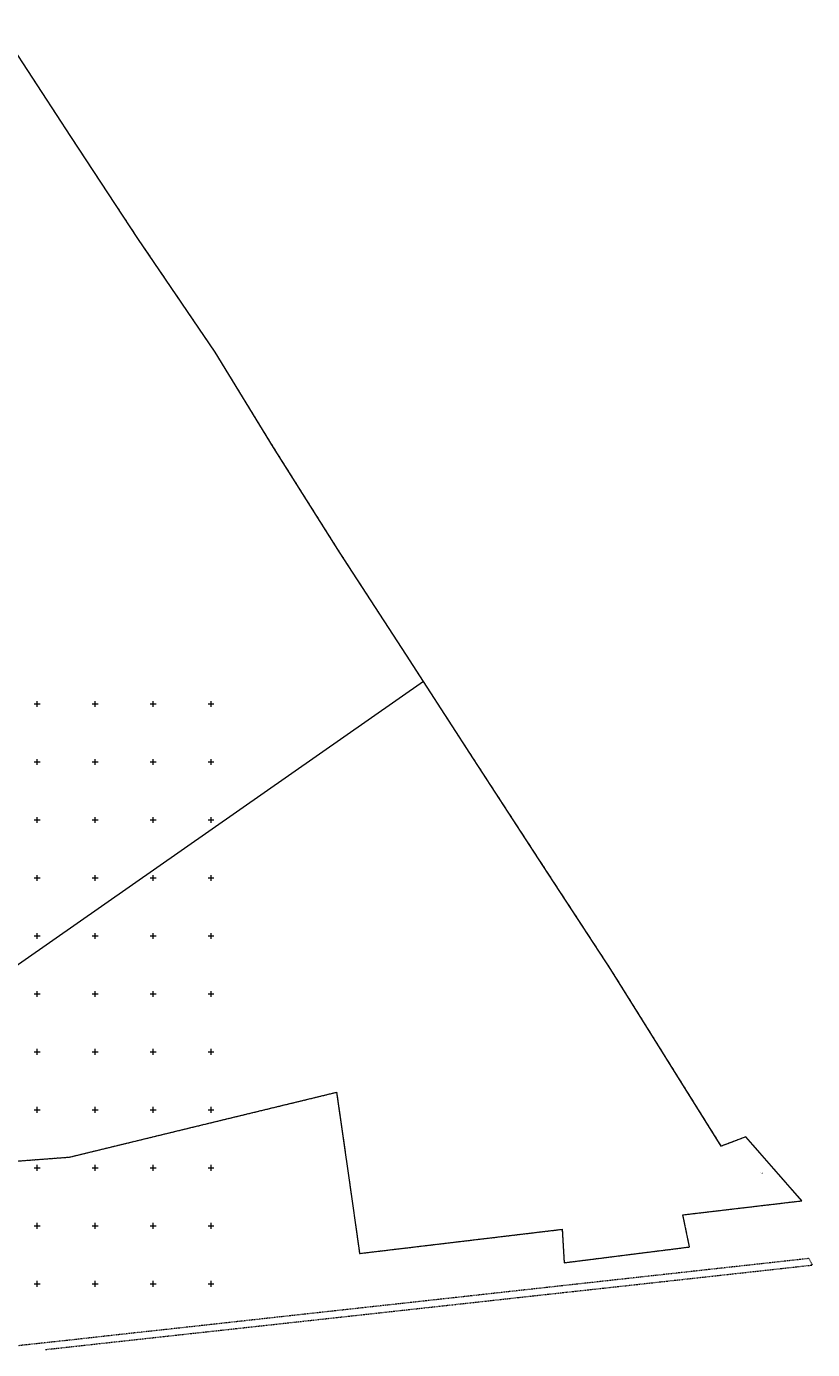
# Model space of a CAD drawing. Header units: millimetres. Extents: x 1024 to 29474, y -14562 to 6512.
# Tile 79 of 83: x 26758 to 27436, y 2708 to 3849. Entities that reach past the tile are written whole.
import ezdxf
from ezdxf.enums import TextEntityAlignment as Align

# ---------------------------------------------------------------- set-up
doc = ezdxf.new("R2010")
doc.units = ezdxf.units.MM
for name, pattern in [('1', [0]), ('EGDE', [0]), ('EGUG', [1, 0.5, -0.5])]:
    doc.linetypes.add(name, pattern=pattern)
for name, color, linetype, lineweight in [('D.O. ob 8x30', 4, 'Continuous', 25), ('Dzialki', 7, 'EGDE', 18), ('Numery_dzialek', 7, 'Continuous', 9), ('Podzial_sekcyjny_krzyze', 7, '1', 18), ('Uzytki', 3, 'EGUG', 18)]:
    doc.layers.add(name, color=color, linetype=linetype, lineweight=lineweight)
doc.styles.get("Standard").update_dxf_attribs({"font": 'arial.ttf'})

# ---------------------------------------------------------------- blocks, each defined once
blk = doc.blocks.new('Wykno-Rudnik')
at = {"layer": 'Dzialki'}
for p, q in [((5643.1, 3754), (5581.1, 3848.9)), ((5700.9, 3666.2), (5643.1, 3754)), ((5767.6, 3568), (5700.9, 3666.2)), ((5818, 3485.9), (5767.6, 3568)), ((5875, 3395.5), (5818, 3485.9)), ((5932.6, 3306.7), (5875, 3395.5)), ((5947.2, 3284.1), (5932.6, 3306.7)), ((5947.2, 3284.1), (5526.3, 2990.1)), ((5990.5, 3217.4), (5947.2, 3284.1)), ((6050.4, 3125.4), (5990.5, 3217.4)), ((6109, 3035.7), (6050.4, 3125.4)), ((6204.2, 2883.4), (6109, 3035.7)), ((5743.2, 2898.6), (5872.4, 2929.9)), ((5872.4, 2929.9), (5883.5, 2852.2)), ((5642, 2874), (5743.2, 2898.6)), ((6225.3, 2891.4), (6204.2, 2883.4)), ((6273.7, 2836.3), (6225.3, 2891.4)), ((5557.6, 2867.6), (5642, 2874)), ((5883.5, 2852.2), (5891.3, 2797.4)), ((6171.1, 2824.2), (6273.7, 2836.3)), ((6176.8, 2796.5), (6171.1, 2824.2)), ((5892.2, 2790.9), (6067, 2811.7)), ((6067, 2811.7), (6068.6, 2782.9)), ((5891.3, 2797.4), (5892.2, 2790.9)), ((6068.6, 2782.9), (6176.8, 2796.5))]:
    blk.add_line(p, q, dxfattribs=at)
at = {"layer": 'Podzial_sekcyjny_krzyze'}
for p, q in [((5611.6, 3264.7), (5616.6, 3264.7)), ((5614.1, 3262.2), (5614.1, 3267.2)), ((5661.6, 3264.7), (5666.6, 3264.7)), ((5664.1, 3262.2), (5664.1, 3267.2)), ((5711.6, 3264.7), (5716.6, 3264.7)), ((5714.1, 3262.2), (5714.1, 3267.2)), ((5761.6, 3264.7), (5766.6, 3264.7)), ((5764.1, 3262.2), (5764.1, 3267.2)), ((5611.6, 3214.7), (5616.6, 3214.7)), ((5614.1, 3212.2), (5614.1, 3217.2)), ((5661.6, 3214.7), (5666.6, 3214.7)), ((5664.1, 3212.2), (5664.1, 3217.2)), ((5711.6, 3214.7), (5716.6, 3214.7)), ((5714.1, 3212.2), (5714.1, 3217.2)), ((5761.6, 3214.7), (5766.6, 3214.7)), ((5764.1, 3212.2), (5764.1, 3217.2)), ((5611.6, 3164.7), (5616.6, 3164.7)), ((5614.1, 3162.2), (5614.1, 3167.2)), ((5661.6, 3164.7), (5666.6, 3164.7)), ((5664.1, 3162.2), (5664.1, 3167.2)), ((5711.6, 3164.7), (5716.6, 3164.7)), ((5714.1, 3162.2), (5714.1, 3167.2)), ((5761.6, 3164.7), (5766.6, 3164.7)), ((5764.1, 3162.2), (5764.1, 3167.2)), ((5611.6, 3114.7), (5616.6, 3114.7)), ((5614.1, 3112.2), (5614.1, 3117.2)), ((5661.6, 3114.7), (5666.6, 3114.7)), ((5664.1, 3112.2), (5664.1, 3117.2)), ((5711.6, 3114.7), (5716.6, 3114.7)), ((5714.1, 3112.2), (5714.1, 3117.2)), ((5761.6, 3114.7), (5766.6, 3114.7)), ((5764.1, 3112.2), (5764.1, 3117.2)), ((5611.6, 3064.7), (5616.6, 3064.7)), ((5614.1, 3062.2), (5614.1, 3067.2)), ((5661.6, 3064.7), (5666.6, 3064.7)), ((5664.1, 3062.2), (5664.1, 3067.2)), ((5711.6, 3064.7), (5716.6, 3064.7)), ((5714.1, 3062.2), (5714.1, 3067.2)), ((5761.6, 3064.7), (5766.6, 3064.7)), ((5764.1, 3062.2), (5764.1, 3067.2)), ((5611.6, 3014.7), (5616.6, 3014.7)), ((5614.1, 3012.2), (5614.1, 3017.2)), ((5661.6, 3014.7), (5666.6, 3014.7)), ((5664.1, 3012.2), (5664.1, 3017.2)), ((5711.6, 3014.7), (5716.6, 3014.7)), ((5714.1, 3012.2), (5714.1, 3017.2)), ((5761.6, 3014.7), (5766.6, 3014.7)), ((5764.1, 3012.2), (5764.1, 3017.2)), ((5614.1, 2962.2), (5614.1, 2967.2)), ((5664.1, 2962.2), (5664.1, 2967.2)), ((5714.1, 2962.2), (5714.1, 2967.2)), ((5764.1, 2962.2), (5764.1, 2967.2)), ((5611.6, 2964.7), (5616.6, 2964.7)), ((5661.6, 2964.7), (5666.6, 2964.7)), ((5711.6, 2964.7), (5716.6, 2964.7)), ((5761.6, 2964.7), (5766.6, 2964.7)), ((5611.6, 2914.7), (5616.6, 2914.7)), ((5614.1, 2912.2), (5614.1, 2917.2)), ((5661.6, 2914.7), (5666.6, 2914.7)), ((5664.1, 2912.2), (5664.1, 2917.2)), ((5711.6, 2914.7), (5716.6, 2914.7)), ((5714.1, 2912.2), (5714.1, 2917.2)), ((5761.6, 2914.7), (5766.6, 2914.7)), ((5764.1, 2912.2), (5764.1, 2917.2)), ((5611.6, 2864.7), (5616.6, 2864.7)), ((5614.1, 2862.2), (5614.1, 2867.2)), ((5661.6, 2864.7), (5666.6, 2864.7)), ((5664.1, 2862.2), (5664.1, 2867.2)), ((5711.6, 2864.7), (5716.6, 2864.7)), ((5714.1, 2862.2), (5714.1, 2867.2)), ((5761.6, 2864.7), (5766.6, 2864.7)), ((5764.1, 2862.2), (5764.1, 2867.2)), ((5611.6, 2814.7), (5616.6, 2814.7)), ((5614.1, 2812.2), (5614.1, 2817.2)), ((5661.6, 2814.7), (5666.6, 2814.7)), ((5664.1, 2812.2), (5664.1, 2817.2)), ((5711.6, 2814.7), (5716.6, 2814.7)), ((5714.1, 2812.2), (5714.1, 2817.2)), ((5761.6, 2814.7), (5766.6, 2814.7)), ((5764.1, 2812.2), (5764.1, 2817.2)), ((5611.6, 2764.7), (5616.6, 2764.7)), ((5614.1, 2762.2), (5614.1, 2767.2)), ((5661.6, 2764.7), (5666.6, 2764.7)), ((5664.1, 2762.2), (5664.1, 2767.2)), ((5711.6, 2764.7), (5716.6, 2764.7)), ((5714.1, 2762.2), (5714.1, 2767.2)), ((5761.6, 2764.7), (5766.6, 2764.7)), ((5764.1, 2762.2), (5764.1, 2767.2))]:
    blk.add_line(p, q, dxfattribs=at)
at = {"layer": 'Uzytki'}
for p, q in [((5643.1, 3754), (5581.1, 3848.9)), ((5700.9, 3666.2), (5643.1, 3754)), ((5767.6, 3568), (5700.9, 3666.2)), ((5818, 3485.9), (5767.6, 3568)), ((5875, 3395.5), (5818, 3485.9)), ((5932.6, 3306.7), (5875, 3395.5)), ((5947.2, 3284.1), (5932.6, 3306.7)), ((5990.5, 3217.4), (5947.2, 3284.1)), ((6050.4, 3125.4), (5990.5, 3217.4)), ((6109, 3035.7), (6050.4, 3125.4)), ((6204.2, 2883.4), (6109, 3035.7)), ((5743.2, 2898.6), (5872.4, 2929.9)), ((5872.4, 2929.9), (5883.5, 2852.2)), ((5642, 2874), (5743.2, 2898.6)), ((6225.3, 2891.4), (6204.2, 2883.4)), ((6273.7, 2836.3), (6225.3, 2891.4)), ((5557.6, 2867.6), (5642, 2874)), ((5883.5, 2852.2), (5892.2, 2790.9)), ((6171.1, 2824.2), (6273.7, 2836.3)), ((6176.8, 2796.5), (6171.1, 2824.2)), ((5892.2, 2790.9), (6067, 2811.7)), ((6067, 2811.7), (6068.6, 2782.9)), ((6068.6, 2782.9), (6176.8, 2796.5)), ((6279.8, 2786.5), (6121.2, 2769)), ((6282.9, 2780.9), (6279.8, 2786.5)), ((6121.8, 2763.1), (6282.9, 2780.9)), ((6121.2, 2769), (5972.1, 2752.5)), ((6070.6, 2757.5), (6121.8, 2763.1)), ((5972.1, 2752.5), (5823, 2736.1)), ((5972.7, 2746.7), (6016.2, 2751.5)), ((6016.2, 2751.5), (6070.6, 2757.5)), ((5823.7, 2730.3), (5972.7, 2746.7)), ((5703.3, 2717.1), (5823.7, 2730.3)), ((5759, 2729), (5727.2, 2725.5)), ((5823, 2736.1), (5759, 2729)), ((5647.5, 2716.7), (5567.4, 2708)), ((5620.9, 2708), (5703.3, 2717.1)), ((5702.3, 2722.8), (5647.5, 2716.7)), ((5727.2, 2725.5), (5702.3, 2722.8))]:
    blk.add_line(p, q, dxfattribs=at)
at = {"layer": 'Numery_dzialek', "width": 0.7}
blk.add_text('286', height=1, dxfattribs=at).set_placement((6238.2, 2860.6), align=Align.TOP_LEFT)

msp = doc.modelspace()

# ---------------------------------------------------------------- block references
at = {"layer": 'D.O. ob 8x30'}
msp.add_blockref('Wykno-Rudnik', (21153.042, 0), dxfattribs=at)

doc.saveas('drawing.dxf')
